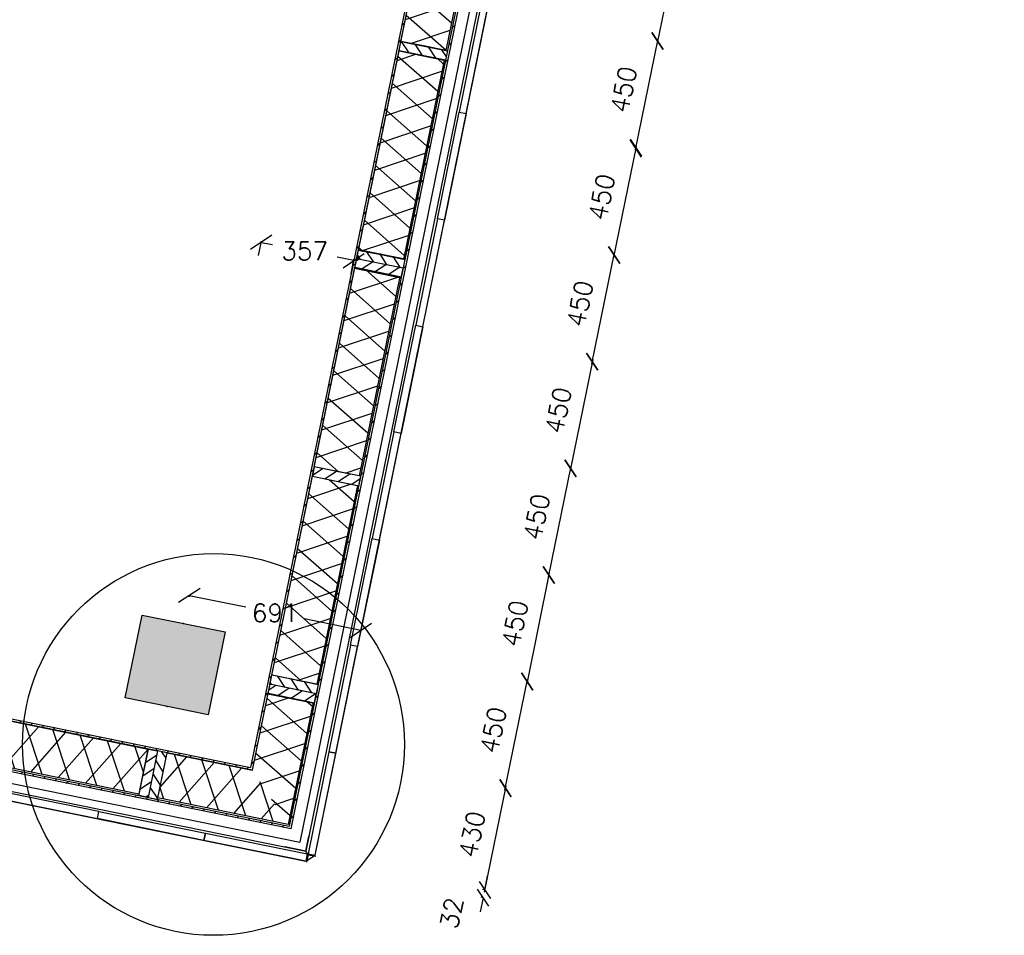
# Model space of a CAD drawing. Extents: x -161991 to 132574, y -998 to 324384.
# Tile 21 of 50: x 31599 to 35670, y 59323 to 63110. Entities that reach past the tile are written whole.
import ezdxf

# ---------------------------------------------------------------- set-up
doc = ezdxf.new("R2010")
doc.units = 0
doc.header["$LTSCALE"] = 50
doc.header["$MEASUREMENT"] = 0
doc.header["$PDSIZE"] = -1
doc.layers.get('0').update_dxf_attribs({"linetype": 'CONTINUOUS'})
doc.layers.get('DEFPOINTS').update_dxf_attribs({"linetype": 'CONTINUOUS'})
for name, color, linetype in [('_DETAILNUMMERS', 4, 'CONTINUOUS'), ('A--A21--_F-23-', 10, 'CONTINUOUS'), ('A--A25--_F-2--', 9, 'CONTINUOUS'), ('A--A28--_F12--', 7, 'CONTINUOUS'), ('A--A42--_F-23-', 9, 'CONTINUOUS'), ('A--L21--', 3, 'CONTINUOUS'), ('A--L21--_F-2--', 7, 'CONTINUOUS'), ('A--L22A2_BINNENWAND', 2, 'CONTINUOUS'), ('A--L25--', 7, 'CONTINUOUS'), ('A--L25--_F-23-', 7, 'CONTINUOUS'), ('A--L28--', 7, 'CONTINUOUS'), ('A--L28--_F12--', 7, 'CONTINUOUS'), ('A--L28A4_CONSTRUCTIE', 4, 'CONTINUOUS'), ('A--L42--', 7, 'CONTINUOUS'), ('A--L42--_F-23-', 7, 'CONTINUOUS'), ('A--M$1A-_F123-', 1, 'CONTINUOUS'), ('X--LR---_CP', 7, 'CONTINUOUS')]:
    doc.layers.add(name, color=color, linetype=linetype)
doc.layers.add('bruto vloeroppervlak', color=3, linetype='CONTINUOUS', plot=False)
doc.styles.add('ALFA-0_25', font='ROMANS')
doc.styles.add('HIEMSTRA', font='romans.shx')
doc.dimstyles.new('alfa-0_25', dxfattribs={"dimscale": 30, "dimtxt": 2.5, "dimasz": 2.5, "dimexe": 0.18, "dimexo": 0.0625, "dimgap": 1.25, "dimtad": 1, "dimtih": 1, "dimtoh": 1, "dimdec": 0, "dimzin": 0, "dimdsep": 46, "dimtxsty": 'ALFA-0_25', "dimblk1": 'OBLIQUE', "dimblk2": 'OBLIQUE', "dimsah": 1, "dimcen": 0.09, "dimclrd": 1, "dimclre": 1, "dimclrt": 2, "dimadec": 0, "dimazin": 0, "dimtfac": 1, "dimtdec": 0, "dimtix": 1, "dimtmove": 0, "dimatfit": 3, "dimldrblk": 'OBLIQUE', "dimfxl": 0, "dimtolj": 1, "dimtzin": 0, "dimarcsym": 0})
doc.dimstyles.get("Standard").update_dxf_attribs({"dimscale": 40, "dimtxt": 2.5, "dimasz": 2, "dimexe": 0.3, "dimexo": 0.3, "dimgap": 2, "dimtad": 1, "dimdec": 0, "dimzin": 0, "dimdsep": 46, "dimtxsty": 'HIEMSTRA', "dimblk1": 'OBLIQUE', "dimblk2": 'OBLIQUE', "dimsah": 1, "dimcen": 0.09, "dimdle": 0.3, "dimclrd": 2, "dimclre": 2, "dimclrt": 3, "dimadec": 0, "dimazin": 0, "dimtfac": 1, "dimtdec": 4, "dimtofl": 0, "dimtmove": 2, "dimatfit": 3, "dimldrblk": 'OBLIQUE', "dimfxl": 0, "dimtvp": 625, "dimtolj": 1, "dimtzin": 0, "dimarcsym": 0})
pattern_1 = [(45, (-32557.036, -60011.24), (-28.284271, 28.284271), [])]

# ---------------------------------------------------------------- blocks, each defined once
blk = doc.blocks.new('Q020437-')
at = {"layer": 'A--A28--_F12--', "color": 8}
for points in [[(-175, -175), (-175, 175), (175, 175)], [(-175, -175), (175, 175), (175, -175)]]:
    blk.add_solid(points, dxfattribs=at)
at = {"layer": 'A--L28--_F12--', "color": 3, "linetype": 'Continuous'}
blk.add_lwpolyline([(-175, -175), (-175, 175), (175, 175), (175, -175)], close=True, dxfattribs=at)
at = {"layer": 'X--LR---_CP'}
for p in [(-175, 0), (-175, 0), (175, 0)]:
    blk.add_point(p, dxfattribs=at)
blk = doc.blocks.new('*U380')
at = {"layer": 'A--A42--_F-23-'}
h = blk.add_hatch(dxfattribs=at)
h.set_pattern_fill('ALFALINE', color=256, scale=40, style=0, pattern_type=2)
h.set_pattern_definition([(45, (-32717.692, -59768.29), (-28.284271, 28.284271), [])])
h.paths.add_polyline_path([(0, 0), (3.9, -5.9), (-4107.5, 831.5), (-4106.5, 836.4), (-4105.5, 841.3), (-3.9, 5.9)])
at = {"layer": 'A--L42--_F-23-', "color": 2, "linetype": 'Continuous'}
for points in [[(3.9, -5.9), (3.9, -5.9), (-4107.5, 831.5), (-4106.5, 836.4)], [(-4106.5, 836.4), (-4105.5, 841.3), (-3.9, 5.9), (-3.9, 5.9)]]:
    blk.add_lwpolyline(points, dxfattribs=at)
blk = doc.blocks.new('*U381')
at = {"layer": 'A--A42--_F-23-'}
h = blk.add_hatch(dxfattribs=at)
h.set_pattern_fill('ALFALINE', color=256, scale=40, style=0, pattern_type=2)
h.set_pattern_definition(pattern_1)
h.paths.add_polyline_path([(0, 0), (3.9, -5.9), (-3905.6, 790.4), (-3904.6, 795.3), (-3903.6, 800.2), (-3.9, 5.9)])
at = {"layer": 'A--L42--_F-23-', "color": 2, "linetype": 'Continuous'}
for points in [[(3.9, -5.9), (3.9, -5.9), (-3905.6, 790.4), (-3904.6, 795.3)], [(-3904.6, 795.3), (-3903.6, 800.2), (-3.9, 5.9), (-3.9, 5.9)]]:
    blk.add_lwpolyline(points, dxfattribs=at)
blk = doc.blocks.new('NH40_196')
at = {"layer": 'A--A25--_F-2--'}
h = blk.add_hatch(dxfattribs=at)
h.set_pattern_fill('ALFALINE', color=256, scale=40, style=0, pattern_type=2)
h.set_pattern_definition([(45, (-6, 0), (-28.284, 28.284), [])])
h.paths.add_polyline_path([(0, 0), (0, 196), (40, 196), (40, 0)])
at = {"layer": 'A--L25--_F-23-', "color": 2, "linetype": 'Continuous'}
blk.add_lwpolyline([(0, 0), (0, 196), (40, 196), (40, 0)], close=True, dxfattribs=at)
at = {"layer": 'X--LR---_CP'}
for p in [(0, 0), (0, 0), (40, 0)]:
    blk.add_point(p, dxfattribs=at)
blk = doc.blocks.new('*U568')
at = {"layer": 'A--A21--_F-23-'}
h = blk.add_hatch(dxfattribs=at)
h.set_pattern_fill('ALFAISO', color=256, scale=100, angle=348.4826, style=0, pattern_type=2)
h.set_pattern_definition([(48.483, (-9.98, -48.99), (-74.875, 66.285), []), (108.483, (-9.98, -48.99), (-94.842, -31.702), [])])
h.paths.add_polyline_path([(0, 0), (19, 93.1), (842.1, -74.6), (823.1, -167.7), (804.1, -260.8), (-19, -93.1)])
at = {"layer": 'A--L21--_F-2--', "color": 2, "linetype": 'Continuous'}
for points in [[(0, 0), (19, 93.1), (842.1, -74.6), (823.1, -167.7)], [(0, 0), (19, 93.1), (842.1, -74.6), (823.1, -167.7)], [(823.1, -167.7), (804.1, -260.8), (-19, -93.1), (0, 0)], [(823.1, -167.7), (804.1, -260.8), (-19, -93.1), (0, 0)]]:
    blk.add_lwpolyline(points, dxfattribs=at)
blk = doc.blocks.new('*U569')
at = {"layer": 'A--A42--_F-23-'}
h = blk.add_hatch(dxfattribs=at)
h.set_pattern_fill('ALFALINE', color=256, scale=40, style=0, pattern_type=2)
h.set_pattern_definition([(45, (-32717.692, -59768.29), (-28.284271, 28.284271), [])])
h.paths.add_polyline_path([(0, 0), (3.9, -5.9), (966.8, 4718.1), (961.9, 4719.1), (957, 4720.1), (-3.9, 5.9)])
at = {"layer": 'A--L42--_F-23-', "color": 2, "linetype": 'Continuous'}
for points in [[(961.9, 4719.1), (957, 4720.1), (-3.9, 5.9), (-3.9, 5.9)], [(3.9, -5.9), (3.9, -5.9), (966.8, 4718.1), (961.9, 4719.1)]]:
    blk.add_lwpolyline(points, dxfattribs=at)
blk = doc.blocks.new('*U570')
at = {"layer": 'A--A42--_F-23-'}
h = blk.add_hatch(dxfattribs=at)
h.set_pattern_fill('ALFALINE', color=256, scale=40, style=0, pattern_type=2)
h.set_pattern_definition(pattern_1)
h.paths.add_polyline_path([(0, 0), (3.9, -5.9), (925.5, 4516.3), (920.6, 4517.3), (915.7, 4518.3), (-3.9, 5.9)])
at = {"layer": 'A--L42--_F-23-', "color": 2, "linetype": 'Continuous'}
for points in [[(920.6, 4517.3), (915.7, 4518.3), (-3.9, 5.9), (-3.9, 5.9)], [(3.9, -5.9), (3.9, -5.9), (925.5, 4516.3), (920.6, 4517.3)]]:
    blk.add_lwpolyline(points, dxfattribs=at)
blk = doc.blocks.new('*U571')
at = {"layer": 'A--A21--_F-23-'}
h = blk.add_hatch(dxfattribs=at)
h.set_pattern_fill('ALFAISO', color=256, scale=100, angle=258.4901, style=0, pattern_type=2)
h.set_pattern_definition([(318.49, (-48.99, 9.98), (66.275, 74.884), []), (18.49, (-48.99, 9.98), (-31.714, 94.838), [])])
h.paths.add_polyline_path([(0, 0), (93.1, -19), (-74.9, -844.1), (-168, -825.2), (-261.1, -806.2), (-93.1, 19)])
at = {"layer": 'A--L21--_F-2--', "color": 2, "linetype": 'Continuous'}
for points in [[(-168, -825.2), (-261.1, -806.2), (-93.1, 19), (0, 0)], [(-168, -825.2), (-261.1, -806.2), (-93.1, 19), (0, 0)], [(0, 0), (93.1, -19), (-74.9, -844.1), (-168, -825.2)], [(0, 0), (93.1, -19), (-74.9, -844.1), (-168, -825.2)]]:
    blk.add_lwpolyline(points, dxfattribs=at)
blk = doc.blocks.new('*U572')
at = {"layer": 'A--A21--_F-23-'}
h = blk.add_hatch(dxfattribs=at)
h.set_pattern_fill('ALFAISO', color=256, scale=100, angle=78.4901, style=0, pattern_type=2)
h.set_pattern_definition([(138.49, (48.99, -9.98), (-66.275, -74.884), []), (198.49, (48.99, -9.98), (31.714, -94.838), [])])
h.paths.add_polyline_path([(0, 0), (-93.1, 19), (74.5, 841.8), (167.6, 822.8), (260.6, 803.9), (93.1, -19)])
at = {"layer": 'A--L21--_F-2--', "color": 2, "linetype": 'Continuous'}
for points in [[(0, 0), (-93.1, 19), (74.5, 841.8), (167.6, 822.8)], [(0, 0), (-93.1, 19), (74.5, 841.8), (167.6, 822.8)], [(167.6, 822.8), (260.6, 803.9), (93.1, -19), (0, 0)], [(167.6, 822.8), (260.6, 803.9), (93.1, -19), (0, 0)]]:
    blk.add_lwpolyline(points, dxfattribs=at)
blk = doc.blocks.new('*U573')
at = {"layer": 'A--A21--_F-23-'}
h = blk.add_hatch(dxfattribs=at)
h.set_pattern_fill('ALFAISO', color=256, scale=100, angle=78.4899, style=0, pattern_type=2)
h.set_pattern_definition([(138.49, (48.99, -9.98), (-66.275, -74.884), []), (198.49, (48.99, -9.98), (31.714, -94.838), [])])
h.paths.add_polyline_path([(0, 0), (-93.1, 19), (74.9, 844.1), (168, 825.2), (261.1, 806.2), (93.1, -19)])
at = {"layer": 'A--L21--_F-2--', "color": 2, "linetype": 'Continuous'}
for points in [[(0, 0), (-93.1, 19), (74.9, 844.1), (168, 825.2)], [(0, 0), (-93.1, 19), (74.9, 844.1), (168, 825.2)], [(168, 825.2), (261.1, 806.2), (93.1, -19), (0, 0)], [(168, 825.2), (261.1, 806.2), (93.1, -19), (0, 0)]]:
    blk.add_lwpolyline(points, dxfattribs=at)
blk = doc.blocks.new('*U574')
at = {"layer": 'A--A21--_F-23-'}
h = blk.add_hatch(dxfattribs=at)
h.set_pattern_fill('ALFAISO', color=256, scale=100, angle=258.4899, style=0, pattern_type=2)
h.set_pattern_definition([(318.49, (-48.99, 9.98), (66.275, 74.884), []), (18.49, (-48.99, 9.98), (-31.714, 94.838), [])])
h.paths.add_polyline_path([(0, 0), (93.1, -19), (-74.5, -841.8), (-167.6, -822.8), (-260.6, -803.9), (-93.1, 19)])
at = {"layer": 'A--L21--_F-2--', "color": 2, "linetype": 'Continuous'}
for points in [[(-167.6, -822.8), (-260.6, -803.9), (-93.1, 19), (0, 0)], [(-167.6, -822.8), (-260.6, -803.9), (-93.1, 19), (0, 0)], [(0, 0), (93.1, -19), (-74.5, -841.8), (-167.6, -822.8)], [(0, 0), (93.1, -19), (-74.5, -841.8), (-167.6, -822.8)]]:
    blk.add_lwpolyline(points, dxfattribs=at)
blk = doc.blocks.new('_OBLIQUE')
at = {"color": 0, "linetype": 'ByBlock'}
blk.add_line((-0.5, -0.5), (0.5, 0.5), dxfattribs=at)
blk = doc.blocks.new('*D577')
at = {"layer": 'A--M$1A-_F123-', "color": 1, "linetype": 'Continuous', "lineweight": -2}
blk.add_line((34145.2, 62571.8), (34238.6, 63030.4), dxfattribs=at)
at = {"layer": 'DEFPOINTS', "color": 0, "linetype": 'Continuous'}
for p in [(34236.8, 63021.6), (34236.8, 63021.6), (34147, 62580.6)]:
    blk.add_point(p, dxfattribs=at)
at = {"layer": 'A--M$1A-_F123-', "color": 1, "linetype": 'Continuous', "lineweight": -2, "xscale": 60, "yscale": 60, "zscale": 60}
for p, rotation in [((34236.8, 63021.6), 78.48258066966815), ((34147, 62580.6), 258.4825806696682)]:
    blk.add_blockref('_OBLIQUE', p, dxfattribs=dict(at, rotation=rotation))
at = {"layer": 'A--M$1A-_F123-', "color": 2, "linetype": 'Continuous', "insert": (34096.4, 62820.6), "char_height": 75, "attachment_point": 5, "rotation": 78.4826, "style": 'HIEMSTRA'}
blk.add_mtext('\\A1;450', dxfattribs=at)
blk = doc.blocks.new('*D578')
at = {"layer": 'A--M$1A-_F123-', "color": 1, "linetype": 'Continuous', "lineweight": -2}
blk.add_line((34328.4, 63471.3), (34235, 63012.7), dxfattribs=at)
at = {"layer": 'DEFPOINTS', "color": 0, "linetype": 'Continuous'}
for p in [(34326.6, 63462.5), (34236.8, 63021.5), (34236.8, 63021.5)]:
    blk.add_point(p, dxfattribs=at)
at = {"layer": 'A--M$1A-_F123-', "color": 1, "linetype": 'Continuous', "lineweight": -2, "xscale": 60, "yscale": 60, "zscale": 60}
for p, rotation in [((34326.6, 63462.5), 78.48999999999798), ((34236.8, 63021.5), 258.489999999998)]:
    blk.add_blockref('_OBLIQUE', p, dxfattribs=dict(at, rotation=rotation))
at = {"layer": 'A--M$1A-_F123-', "color": 2, "linetype": 'Continuous', "insert": (34186.2, 63261.5), "char_height": 75, "attachment_point": 5, "rotation": 78.49, "style": 'HIEMSTRA'}
blk.add_mtext('\\A1;450', dxfattribs=at)
blk = doc.blocks.new('*D581')
at = {"layer": 'A--M$1A-_F123-', "color": 1, "linetype": 'Continuous', "lineweight": -2}
for p, q in [((33521.6, 59509.7), (33533.6, 59568.5)), ((33523.8, 59509.3), (33512.8, 59511.5)), ((33515.2, 59478.3), (33503.2, 59419.5)), ((33517.4, 59477.8), (33506.4, 59480.1))]:
    blk.add_line(p, q, dxfattribs=at)
at = {"layer": 'DEFPOINTS', "color": 0, "linetype": 'Continuous'}
for p in [(33532.6, 59507.5), (33515.2, 59478.3), (33526.2, 59476)]:
    blk.add_point(p, dxfattribs=at)
at = {"layer": 'A--M$1A-_F123-', "color": 1, "linetype": 'Continuous', "lineweight": -2, "xscale": 60, "yscale": 60, "zscale": 60}
for p, rotation in [((33521.6, 59509.7), 258.4819634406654), ((33515.2, 59478.3), 78.4819634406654)]:
    blk.add_blockref('_OBLIQUE', p, dxfattribs=dict(at, rotation=rotation))
at = {"layer": 'A--M$1A-_F123-', "color": 2, "linetype": 'Continuous', "insert": (33384.6, 59415), "char_height": 75, "attachment_point": 5, "rotation": 78.482, "style": 'HIEMSTRA'}
blk.add_mtext('\\A1;32', dxfattribs=at)
blk = doc.blocks.new('*D582')
at = {"layer": 'A--M$1A-_F123-', "color": 1, "linetype": 'Continuous', "lineweight": -2}
blk.add_line((34148, 62585.7), (34054.6, 62127.1), dxfattribs=at)
at = {"layer": 'DEFPOINTS', "color": 0, "linetype": 'Continuous'}
for p in [(34146.2, 62576.9), (34056.4, 62136), (34056.4, 62136)]:
    blk.add_point(p, dxfattribs=at)
at = {"layer": 'A--M$1A-_F123-', "color": 1, "linetype": 'Continuous', "lineweight": -2, "xscale": 60, "yscale": 60, "zscale": 60}
for p, rotation in [((34146.2, 62576.9), 78.4900000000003), ((34056.4, 62136), 258.4900000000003)]:
    blk.add_blockref('_OBLIQUE', p, dxfattribs=dict(at, rotation=rotation))
at = {"layer": 'A--M$1A-_F123-', "color": 2, "linetype": 'Continuous', "insert": (34005.8, 62375.9), "char_height": 75, "attachment_point": 5, "rotation": 78.49, "style": 'HIEMSTRA'}
blk.add_mtext('\\A1;450', dxfattribs=at)
blk = doc.blocks.new('*D583')
at = {"layer": 'A--M$1A-_F123-', "color": 1, "linetype": 'Continuous', "lineweight": -2}
blk.add_line((33964.8, 61686.2), (34058.2, 62144.8), dxfattribs=at)
at = {"layer": 'DEFPOINTS', "color": 0, "linetype": 'Continuous'}
for p in [(34056.4, 62136), (34056.4, 62136), (33966.6, 61695)]:
    blk.add_point(p, dxfattribs=at)
at = {"layer": 'A--M$1A-_F123-', "color": 1, "linetype": 'Continuous', "lineweight": -2, "xscale": 60, "yscale": 60, "zscale": 60}
for p, rotation in [((34056.4, 62136), 78.48258066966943), ((33966.6, 61695), 258.4825806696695)]:
    blk.add_blockref('_OBLIQUE', p, dxfattribs=dict(at, rotation=rotation))
at = {"layer": 'A--M$1A-_F123-', "color": 2, "linetype": 'Continuous', "insert": (33916, 61935), "char_height": 75, "attachment_point": 5, "rotation": 78.4826, "style": 'HIEMSTRA'}
blk.add_mtext('\\A1;450', dxfattribs=at)
blk = doc.blocks.new('*D584')
at = {"layer": 'A--M$1A-_F123-', "color": 1, "linetype": 'Continuous', "lineweight": -2}
blk.add_line((33785.3, 60804.3), (33878.7, 61262.9), dxfattribs=at)
at = {"layer": 'DEFPOINTS', "color": 0, "linetype": 'Continuous'}
for p in [(33876.9, 61254.1), (33876.9, 61254.1), (33787.1, 60813.2)]:
    blk.add_point(p, dxfattribs=at)
at = {"layer": 'A--M$1A-_F123-', "color": 1, "linetype": 'Continuous', "lineweight": -2, "xscale": 60, "yscale": 60, "zscale": 60}
for p, rotation in [((33876.9, 61254.1), 78.49000000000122), ((33787.1, 60813.2), 258.4900000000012)]:
    blk.add_blockref('_OBLIQUE', p, dxfattribs=dict(at, rotation=rotation))
at = {"layer": 'A--M$1A-_F123-', "color": 2, "linetype": 'Continuous', "insert": (33736.4, 61053.1), "char_height": 75, "attachment_point": 5, "rotation": 78.49, "style": 'HIEMSTRA'}
blk.add_mtext('\\A1;450', dxfattribs=at)
blk = doc.blocks.new('*D585')
at = {"layer": 'A--M$1A-_F123-', "color": 1, "linetype": 'Continuous', "lineweight": -2}
blk.add_line((33968.4, 61703.9), (33875.1, 61245.3), dxfattribs=at)
at = {"layer": 'DEFPOINTS', "color": 0, "linetype": 'Continuous'}
for p in [(33966.6, 61695), (33876.9, 61254.1), (33876.9, 61254.1)]:
    blk.add_point(p, dxfattribs=at)
at = {"layer": 'A--M$1A-_F123-', "color": 1, "linetype": 'Continuous', "lineweight": -2, "xscale": 60, "yscale": 60, "zscale": 60}
for p, rotation in [((33966.6, 61695), 78.49741933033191), ((33876.9, 61254.1), 258.497419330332)]:
    blk.add_blockref('_OBLIQUE', p, dxfattribs=dict(at, rotation=rotation))
at = {"layer": 'A--M$1A-_F123-', "color": 2, "linetype": 'Continuous', "insert": (33826.2, 61494), "char_height": 75, "attachment_point": 5, "rotation": 78.4974, "style": 'HIEMSTRA'}
blk.add_mtext('\\A1;450', dxfattribs=at)
blk = doc.blocks.new('*D586')
at = {"layer": 'A--M$1A-_F123-', "color": 1, "linetype": 'Continuous', "lineweight": -2}
blk.add_line((33788.9, 60821.9), (33695.5, 60363.3), dxfattribs=at)
at = {"layer": 'DEFPOINTS', "color": 0, "linetype": 'Continuous'}
for p in [(33787.1, 60813.1), (33697.3, 60372.2), (33697.3, 60372.2)]:
    blk.add_point(p, dxfattribs=at)
at = {"layer": 'A--M$1A-_F123-', "color": 1, "linetype": 'Continuous', "lineweight": -2, "xscale": 60, "yscale": 60, "zscale": 60}
for p, rotation in [((33787.1, 60813.1), 78.48999999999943), ((33697.3, 60372.2), 258.4899999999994)]:
    blk.add_blockref('_OBLIQUE', p, dxfattribs=dict(at, rotation=rotation))
at = {"layer": 'A--M$1A-_F123-', "color": 2, "linetype": 'Continuous', "insert": (33646.6, 60612.1), "char_height": 75, "attachment_point": 5, "rotation": 78.49, "style": 'HIEMSTRA'}
blk.add_mtext('\\A1;450', dxfattribs=at)
blk = doc.blocks.new('*D587')
at = {"layer": 'A--M$1A-_F123-', "color": 1, "linetype": 'Continuous', "lineweight": -2}
blk.add_line((33605.6, 59922.4), (33699.1, 60381), dxfattribs=at)
at = {"layer": 'DEFPOINTS', "color": 0, "linetype": 'Continuous'}
for p in [(33697.3, 60372.2), (33697.3, 60372.2), (33607.4, 59931.2)]:
    blk.add_point(p, dxfattribs=at)
at = {"layer": 'A--M$1A-_F123-', "color": 1, "linetype": 'Continuous', "lineweight": -2, "xscale": 60, "yscale": 60, "zscale": 60}
for p, rotation in [((33697.3, 60372.2), 78.48258066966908), ((33607.4, 59931.2), 258.4825806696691)]:
    blk.add_blockref('_OBLIQUE', p, dxfattribs=dict(at, rotation=rotation))
at = {"layer": 'A--M$1A-_F123-', "color": 2, "linetype": 'Continuous', "insert": (33556.8, 60171.2), "char_height": 75, "attachment_point": 5, "rotation": 78.4826, "style": 'HIEMSTRA'}
blk.add_mtext('\\A1;450', dxfattribs=at)
blk = doc.blocks.new('*D588')
at = {"layer": 'A--M$1A-_F123-', "color": 1, "linetype": 'Continuous', "lineweight": -2}
blk.add_line((33609.2, 59940.1), (33519.8, 59500.9), dxfattribs=at)
at = {"layer": 'DEFPOINTS', "color": 0, "linetype": 'Continuous'}
for p in [(33607.4, 59931.2), (33521.6, 59509.7), (33521.6, 59509.7)]:
    blk.add_point(p, dxfattribs=at)
at = {"layer": 'A--M$1A-_F123-', "color": 1, "linetype": 'Continuous', "lineweight": -2, "xscale": 60, "yscale": 60, "zscale": 60}
for p, rotation in [((33607.4, 59931.2), 78.49000000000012), ((33521.6, 59509.7), 258.4900000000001)]:
    blk.add_blockref('_OBLIQUE', p, dxfattribs=dict(at, rotation=rotation))
at = {"layer": 'A--M$1A-_F123-', "color": 2, "linetype": 'Continuous', "insert": (33469, 59739.9), "char_height": 75, "attachment_point": 5, "rotation": 78.49, "style": 'HIEMSTRA'}
blk.add_mtext('\\A1;430', dxfattribs=at)
blk = doc.blocks.new('*U592')
at = {"layer": 'A--A21--_F-23-'}
h = blk.add_hatch(dxfattribs=at)
h.set_pattern_fill('ALFAISO', color=256, scale=100, angle=258.4825, style=0, pattern_type=2)
h.set_pattern_definition([(318.482, (-48.99, 9.98), (66.285, 74.875), []), (18.482, (-48.99, 9.98), (-31.701, 94.842), [])])
h.paths.add_polyline_path([(0, 0), (93.1, -19), (-9.8, -523.8), (-83.9, -411.8), (-158, -299.8), (-93.1, 19)])
at = {"layer": 'A--L21--_F-2--', "color": 2, "linetype": 'Continuous'}
for points in [[(-158, -299.8), (-158, -299.8), (-93.1, 19), (0, 0)], [(-158, -299.8), (-158, -299.8), (-93.1, 19), (0, 0)], [(0, 0), (93.1, -19), (-9.8, -523.8), (-9.8, -523.8)], [(0, 0), (93.1, -19), (-9.8, -523.8), (-9.8, -523.8)]]:
    blk.add_lwpolyline(points, dxfattribs=at)
blk = doc.blocks.new('*U593')
at = {"layer": 'A--A21--_F-23-'}
h = blk.add_hatch(dxfattribs=at)
h.set_pattern_fill('ALFAISO', color=256, scale=100, angle=168.49, style=0, pattern_type=2)
h.set_pattern_definition([(228.49, (9.98, 48.99), (74.884, -66.275), []), (288.49, (9.98, 48.99), (94.838, 31.714), [])])
h.paths.add_polyline_path([(0, 0), (74.1, -112), (-465, -2.3), (-446, 90.8), (-427.1, 183.9), (-74.1, 112)])
at = {"layer": 'A--L21--_F-2--', "color": 2, "linetype": 'Continuous'}
for points in [[(-446, 90.8), (-427.1, 183.9), (-74.1, 112), (-74.1, 112)], [(-446, 90.8), (-427.1, 183.9), (-74.1, 112), (-74.1, 112)], [(74.1, -112), (74.1, -112), (-465, -2.3), (-446, 90.8)], [(74.1, -112), (74.1, -112), (-465, -2.3), (-446, 90.8)]]:
    blk.add_lwpolyline(points, dxfattribs=at)
blk = doc.blocks.new('*D671')
at = {"layer": 'A--M$1A-_F123-', "color": 1, "lineweight": -2}
for p, q in [((32299.9, 60726.5), (32299.2, 60723.1)), ((32300.2, 60728.3), (32533.7, 60680.8)), ((33010, 60583.8), (32776.5, 60631.4)), ((33010.4, 60585.6), (33011.1, 60589.1))]:
    blk.add_line(p, q, dxfattribs=at)
at = {"layer": 'DEFPOINTS', "color": 0}
for p in [(32300.2, 60728.3), (33010, 60583.8), (33010, 60583.8)]:
    blk.add_point(p, dxfattribs=at)
at = {"layer": 'A--M$1A-_F123-', "color": 1, "lineweight": -2, "xscale": 75, "yscale": 75, "zscale": 75}
for p, rotation in [((32300.2, 60728.3), 168.4899999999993), ((33010, 60583.8), 348.4899999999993)]:
    blk.add_blockref('_OBLIQUE', p, dxfattribs=dict(at, rotation=rotation))
at = {"layer": 'A--M$1A-_F123-', "color": 2, "insert": (32655.1, 60656.1), "char_height": 75, "attachment_point": 5, "style": 'ALFA-0_25'}
blk.add_mtext('\\A1;691', dxfattribs=at)
blk = doc.blocks.new('*D677')
at = {"layer": 'A--M$1A-_F123-', "color": 1, "lineweight": -2}
for p, q in [((32586.6, 62134), (32598.3, 62193.9)), ((32597.3, 62188.6), (32643.6, 62179.5)), ((32979.9, 62113.4), (32911.5, 62126.9)), ((32969.2, 62058.9), (32981, 62118.7))]:
    blk.add_line(p, q, dxfattribs=at)
at = {"layer": 'DEFPOINTS', "color": 0}
for p in [(32586.2, 62132.2), (32979.9, 62113.4), (32968.9, 62057)]:
    blk.add_point(p, dxfattribs=at)
at = {"layer": 'A--M$1A-_F123-', "color": 1, "lineweight": -2, "xscale": 75, "yscale": 75, "zscale": 75}
for p, rotation in [((32597.3, 62188.6), 168.8865933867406), ((32979.9, 62113.4), 348.8865933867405)]:
    blk.add_blockref('_OBLIQUE', p, dxfattribs=dict(at, rotation=rotation))
at = {"layer": 'A--M$1A-_F123-', "color": 2, "insert": (32777.5, 62153.2), "char_height": 75, "attachment_point": 5, "style": 'ALFA-0_25'}
blk.add_mtext('\\A1;357', dxfattribs=at)

msp = doc.modelspace()

# ---------------------------------------------------------------- linework, layer by layer
at = {"layer": '_DETAILNUMMERS'}
msp.add_circle((32400.1, 60111.9), 789.3, dxfattribs=at)
at = {"layer": 'A--L21--'}
for points in [[(33445.4, 62721.4), (33535.2, 63162.3), (33505.9, 63168.3), (33416, 62727.4)], [(33445.4, 62721.4), (33355.5, 62280.5), (33326.2, 62286.5), (33416, 62727.4)], [(33265.7, 61839.5), (33355.5, 62280.5), (33326.2, 62286.5), (33236.3, 61845.5)], [(33265.7, 61839.5), (33175.9, 61398.6), (33146.5, 61404.6), (33236.3, 61845.5)], [(33086.1, 60957.6), (33175.9, 61398.6), (33146.5, 61404.6), (33056.7, 60963.6)], [(33086.1, 60957.6), (32996.3, 60516.7), (32966.9, 60522.7), (33056.7, 60963.6)], [(32906.5, 60075.7), (32996.3, 60516.7), (32966.9, 60522.7), (32877.1, 60081.7)], [(32820.7, 59654.2), (32906.5, 60075.7), (32877.1, 60081.7), (32791.3, 59660.2)], [(31479, 59895.1), (31919.9, 59805.3), (31925.9, 59834.7), (31485, 59924.5)], [(32360.8, 59715.4), (31919.9, 59805.3), (31925.9, 59834.7), (32366.8, 59744.8)], [(32782.2, 59629.6), (32360.8, 59715.4), (32366.8, 59744.8), (32788.2, 59659)]]:
    msp.add_lwpolyline(points, close=True, dxfattribs=at)
at = {"layer": 'A--L22A2_BINNENWAND', "color": 2, "linetype": 'Continuous'}
for p, q in [((33722.9, 64446.4), (32757.5, 59708.2)), ((33747.4, 64406.4), (32782.5, 59670.4)), ((24459.1, 61365.5), (32782.5, 59670.4)), ((24496.8, 61390.5), (32757.5, 59708.2))]:
    msp.add_line(p, q, dxfattribs=at)
at = {"layer": 'A--L28A4_CONSTRUCTIE'}
for p, q in [((32782.3, 59670.2), (32795.1, 59733.2)), ((32782.3, 59670.2), (32694.7, 59688)), ((32791.7, 59656), (32782.3, 59670.2)), ((32791.7, 59656), (32785.3, 59624.7)), ((32791.7, 59656), (32785.3, 59624.7)), ((32791.7, 59656), (32823, 59649.7))]:
    msp.add_line(p, q, dxfattribs=at)
at = {"layer": 'bruto vloeroppervlak'}
msp.add_lwpolyline([(31595.3, 96600.2), (24417.9, 61366.1), (24443.7, 61328.4), (32782.2, 59629.6), (32820.7, 59654.2), (33773.9, 64337.7), (33771.8, 64347.2), (38858.3, 65471.4), (38858.3, 65980.4), (37015, 65581.3), (37012, 73407.7), (41634.8, 73407.9), (41670.8, 73443.9), (41671.1, 94553.7), (41646.9, 94585.8), (31633.1, 96625.7), (31595.3, 96600.2)], close=True, dxfattribs=at)

# ---------------------------------------------------------------- block references
at = {"layer": 'A--L21--', "linetype": 'Continuous'}
for name, p in [('*U574', (33436, 63823.8)), ('*U573', (33092.4, 62136.6)), ('*U571', (33078.1, 62066.5)), ('*U572', (32734.5, 60379.3)), ('*U592', (32719.4, 60304.9)), ('*U568', (31288, 60167.7)), ('*U593', (32635.5, 59893.1))]:
    msp.add_blockref(name, p, dxfattribs=at)
at = {"layer": 'A--L25--'}
for p, rotation in [((33175.3, 63020), 258.4900000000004), ((32999.8, 62159.8), 258.4900000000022), ((32641.4, 60400.2), 258.4825806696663), ((32169.2, 60085), 168.4825806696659)]:
    msp.add_blockref('NH40_196', p, dxfattribs=dict(at, rotation=rotation))
at = {"layer": 'A--L25--', "xscale": -1}
for p, rotation in [((32983.8, 62081.4), 258.4899999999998), ((32809, 61221.1), 258.4900000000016), ((32625.4, 60321.8), 258.4899999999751), ((32169.2, 60085), 168.4899999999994)]:
    msp.add_blockref('NH40_196', p, dxfattribs=dict(at, rotation=rotation))
at = {"layer": 'A--L28--', "linetype": 'Continuous', "rotation": 78.48629033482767}
msp.add_blockref('Q020437-', (32241.7, 60441), dxfattribs=at)
at = {"layer": 'A--L42--', "linetype": 'Continuous'}
msp.add_blockref('*U570', (32557, 60011.2), dxfattribs=at)
at = {"layer": 'A--L42--'}
for name, p in [('*U569', (32717.7, 59768.3)), ('*U381', (32557, 60011.2)), ('*U380', (32717.7, 59768.3))]:
    msp.add_blockref(name, p, dxfattribs=at)

# ---------------------------------------------------------------- dimensions: what is measured, and where the dimension line sits
at = {"layer": 'A--M$1A-_F123-', "linetype": 'Continuous'}
for p1, p2, picture, middle in [((34326.6, 63462.5), (34236.8, 63021.5), '*D578', (34186.2, 63261.5)), ((34147, 62580.6), (34236.8, 63021.6), '*D577', (34096.4, 62820.6)), ((34146.2, 62576.9), (34056.4, 62136), '*D582', (34005.8, 62375.9)), ((33966.6, 61695), (34056.4, 62136), '*D583', (33916, 61935)), ((33966.6, 61695), (33876.9, 61254.1), '*D585', (33826.2, 61494)), ((33787.1, 60813.2), (33876.9, 61254.1), '*D584', (33736.4, 61053.1)), ((33787.1, 60813.1), (33697.3, 60372.2), '*D586', (33646.6, 60612.1)), ((33607.4, 59931.2), (33697.3, 60372.2), '*D587', (33556.8, 60171.2)), ((33607.4, 59931.2), (33521.6, 59509.7), '*D588', (33469, 59739.9))]:
    dim = msp.add_aligned_dim(p1=p1, p2=p2, distance=0, dimstyle='Standard', override={"dimscale": 30, "dimclrd": 1, "dimclre": 1, "dimclrt": 2}, dxfattribs=at)
    dim.commit()
    dim.dimension.update_dxf_attribs({"geometry": picture, "text_midpoint": middle})
at = {"layer": 'A--M$1A-_F123-'}
dim = msp.add_linear_dim(base=(32979.9, 62113.4), p1=(32586.2, 62132.2), p2=(32968.9, 62057), angle=348.8866, text='357', dimstyle='alfa-0_25', dxfattribs=at)
dim.commit()
dim.dimension.update_dxf_attribs({"geometry": '*D677', "text_midpoint": (32777.5, 62153.2), "dimtype": 161})
dim = msp.add_aligned_dim(p1=(32300.2, 60728.3), p2=(33010, 60583.8), distance=0, text='691', dimstyle='alfa-0_25', dxfattribs=at)
dim.commit()
dim.dimension.update_dxf_attribs({"geometry": '*D671', "text_midpoint": (32655.1, 60656.1)})
at = {"layer": 'A--M$1A-_F123-', "linetype": 'Continuous'}
dim = msp.add_linear_dim(base=(33515.2, 59478.3), p1=(33532.6, 59507.5), p2=(33526.2, 59476), angle=258.482, dimstyle='Standard', override={"dimscale": 30, "dimclrd": 1, "dimclre": 1, "dimclrt": 2}, dxfattribs=at)
dim.commit()
dim.dimension.update_dxf_attribs({"geometry": '*D581', "text_midpoint": (33384.6, 59415), "dimtype": 161})

doc.saveas('drawing.dxf')
